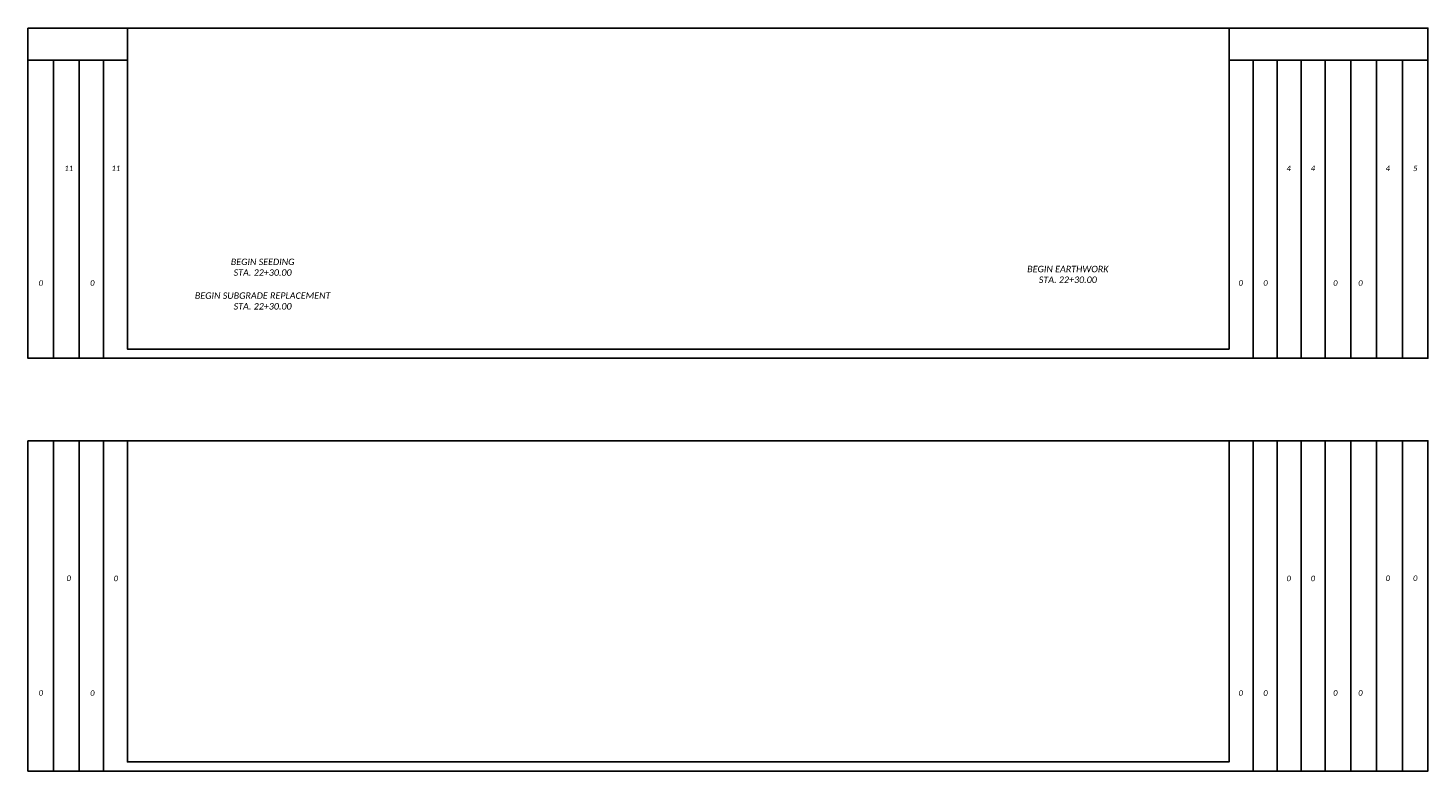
# Model space of a CAD drawing. Header units: feet. Extents: x 2243761 to 2244854, y 595217 to 595895.
# Tile 17 of 36: x 2244237 to 2244389, y 595679 to 595760. Entities that reach past the tile are written whole.
import ezdxf
from ezdxf.enums import TextEntityAlignment as Align

# ---------------------------------------------------------------- set-up
doc = ezdxf.new("R2010")
doc.units = ezdxf.units.FT
doc.header["$MEASUREMENT"] = 0
doc.layers.add('SC_Scratch1', color=7, linetype='Continuous', plot=False)
for name, color, linetype in [('TX_P_5', 7, 'Continuous'), ('XS_P_Annotation', 7, 'Continuous'), ('XS_P_QTYS', 9, 'Continuous')]:
    doc.layers.add(name, color=color, linetype=linetype)
doc.styles.add('L100', font='cceo.shx', dxfattribs={"height": 2})
doc.styles.add('L120', font='romans.shx', dxfattribs={"width": 0.8, "oblique": 10, "height": 0.12})
doc.styles.add('P_Slanted_Normal', font='calibrii.ttf', dxfattribs={"height": 0.14})

# ---------------------------------------------------------------- blocks, each defined once
blk = doc.blocks.new('A$C550771D2')
at = {"layer": 'SC_Scratch1', "color": 2}
for points in [[(0, 36), (152.5, 36), (152.5, 0), (0, 0)], [(10.83, 36), (130.83, 36), (130.83, 1), (10.83, 1)]]:
    blk.add_lwpolyline(points, close=True, dxfattribs=at)
for points in [[(2.79, 36), (2.79, 0)], [(5.59, 36), (5.59, 0)], [(8.21, 36), (8.21, 0)], [(133.45, 36), (133.45, 0)], [(136.07, 36), (136.07, 0)], [(138.69, 36), (138.69, 0)], [(141.31, 36), (141.31, 0)], [(144.11, 36), (144.11, 0)], [(146.91, 36), (146.91, 0)], [(149.71, 36), (149.71, 0)]]:
    blk.add_lwpolyline(points, dxfattribs=at)
blk = doc.blocks.new('A$C10830057')
at = {"layer": 'SC_Scratch1', "color": 1}
for points in [[(0, 36), (152.5, 36), (152.5, 0), (0, 0)], [(10.83, 36), (130.83, 36), (130.83, 1), (10.83, 1)]]:
    blk.add_lwpolyline(points, close=True, dxfattribs=at)
for points in [[(10.83, 32.5), (0, 32.5)], [(2.79, 32.5), (2.79, 0)], [(5.59, 32.5), (5.59, 0)], [(8.21, 32.5), (8.21, 0)], [(130.83, 32.5), (152.5, 32.5)], [(133.45, 32.5), (133.45, 0)], [(136.07, 32.5), (136.07, 0)], [(138.69, 32.5), (138.69, 0)], [(141.31, 32.5), (141.31, 0)], [(144.11, 32.5), (144.11, 0)], [(146.91, 32.5), (146.91, 0)], [(149.71, 32.5), (149.71, 0)]]:
    blk.add_lwpolyline(points, dxfattribs=at)
blk = doc.blocks.new('XSDATA')
at = {"layer": 'XS_P_Annotation', "style": 'L120', "width": 0.9}
for tag, p in [('S.A.', (-68.96, 15)), ('V.CUT', (74.79, 15)), ('V.FILL', (77.71, 15)), ('E.W.', (-71.88, 2.5)), ('A.CUT', (68.96, 2.5)), ('A.FILL', (71.88, 2.5))]:
    blk.add_attdef(tag, text='', height=0.6, dxfattribs=at).set_placement(p, align=Align.MIDDLE_CENTER)
at = {"layer": 'XS_P_Annotation', "style": 'L120'}
blk.add_attdef('P.G.', text='', height=0.6, dxfattribs=at).set_placement((0.03, -1.17), align=Align.MIDDLE_CENTER)
at = {"layer": 'XS_P_Annotation', "color": 1, "style": 'L100', "oblique": 7}
blk.add_attdef('E.G.', text='', height=0.5, dxfattribs=at).set_placement((0.03, -3.83), align=Align.MIDDLE_CENTER)

msp = doc.modelspace()

# ---------------------------------------------------------------- block references
at = {"layer": 'SC_Scratch1', "color": 1}
msp.add_blockref('A$C10830057', (2244236.53, 595723.99), dxfattribs=at)
at = {"layer": 'SC_Scratch1', "color": 2}
msp.add_blockref('A$C550771D2', (2244236.53, 595678.99), dxfattribs=at)
at = {"layer": 'XS_P_Annotation'}
ref = msp.add_blockref('XSDATA', (2244312.37, 595729.99), dxfattribs=at)
ref.add_attrib('A.CUT', '0', dxfattribs={"layer": 'XS_P_QTYS', "height": 0.6, "style": 'P_Slanted_Normal'}).set_placement((2244378.94, 595732.49), align=Align.TOP_CENTER)
ref.add_attrib('A.FILL', '0', dxfattribs={"layer": 'XS_P_QTYS', "height": 0.6, "style": 'P_Slanted_Normal'}).set_placement((2244381.67, 595732.49), align=Align.TOP_CENTER)
ref.add_attrib('V.CUT', '4', dxfattribs={"layer": 'XS_P_QTYS', "height": 0.6, "style": 'P_Slanted_Normal'}).set_placement((2244384.65, 595744.99), align=Align.TOP_CENTER)
ref.add_attrib('V.FILL', '5', dxfattribs={"layer": 'XS_P_QTYS', "height": 0.6, "style": 'P_Slanted_Normal'}).set_placement((2244387.64, 595744.99), align=Align.TOP_CENTER)
ref.add_attrib('E.W.', '0', dxfattribs={"layer": 'XS_P_QTYS', "height": 0.6, "style": 'P_Slanted_Normal'}).set_placement((2244237.93, 595732.49), align=Align.TOP_CENTER)
ref.add_attrib('S.A.', '11', dxfattribs={"layer": 'XS_P_QTYS', "height": 0.6, "style": 'P_Slanted_Normal'}).set_placement((2244240.96, 595744.99), align=Align.TOP_CENTER)
ref = msp.add_blockref('XSDATA', (2244312.37, 595730), dxfattribs=at)
ref.add_attrib('A.CUT', '0', dxfattribs={"layer": 'XS_P_QTYS', "height": 0.6, "style": 'P_Slanted_Normal'}).set_placement((2244368.63, 595732.5), align=Align.TOP_CENTER)
ref.add_attrib('A.FILL', '0', dxfattribs={"layer": 'XS_P_QTYS', "height": 0.6, "style": 'P_Slanted_Normal'}).set_placement((2244371.33, 595732.5), align=Align.TOP_CENTER)
ref.add_attrib('V.CUT', '4', dxfattribs={"layer": 'XS_P_QTYS', "height": 0.6, "style": 'P_Slanted_Normal'}).set_placement((2244373.86, 595745), align=Align.TOP_CENTER)
ref.add_attrib('V.FILL', '4', dxfattribs={"layer": 'XS_P_QTYS', "height": 0.6, "style": 'P_Slanted_Normal'}).set_placement((2244376.5, 595745), align=Align.TOP_CENTER)
ref.add_attrib('E.W.', '0', dxfattribs={"layer": 'XS_P_QTYS', "height": 0.6, "style": 'P_Slanted_Normal'}).set_placement((2244243.54, 595732.5), align=Align.TOP_CENTER)
ref.add_attrib('S.A.', '11', dxfattribs={"layer": 'XS_P_QTYS', "height": 0.6, "style": 'P_Slanted_Normal'}).set_placement((2244246.1, 595745), align=Align.TOP_CENTER)
ref = msp.add_blockref('XSDATA', (2244312.37, 595685.31), dxfattribs=at)
ref.add_attrib('A.CUT', '0', dxfattribs={"layer": 'XS_P_QTYS', "height": 0.6, "style": 'P_Slanted_Normal'}).set_placement((2244378.94, 595687.81), align=Align.TOP_CENTER)
ref.add_attrib('A.FILL', '0', dxfattribs={"layer": 'XS_P_QTYS', "height": 0.6, "style": 'P_Slanted_Normal'}).set_placement((2244381.67, 595687.81), align=Align.TOP_CENTER)
ref.add_attrib('V.CUT', '0', dxfattribs={"layer": 'XS_P_QTYS', "height": 0.6, "style": 'P_Slanted_Normal'}).set_placement((2244384.65, 595700.31), align=Align.TOP_CENTER)
ref.add_attrib('V.FILL', '0', dxfattribs={"layer": 'XS_P_QTYS', "height": 0.6, "style": 'P_Slanted_Normal'}).set_placement((2244387.64, 595700.31), align=Align.TOP_CENTER)
ref.add_attrib('E.W.', '0', dxfattribs={"layer": 'XS_P_QTYS', "height": 0.6, "style": 'P_Slanted_Normal'}).set_placement((2244237.93, 595687.81), align=Align.TOP_CENTER)
ref.add_attrib('S.A.', '0', dxfattribs={"layer": 'XS_P_QTYS', "height": 0.6, "style": 'P_Slanted_Normal'}).set_placement((2244240.96, 595700.31), align=Align.TOP_CENTER)
ref = msp.add_blockref('XSDATA', (2244312.37, 595685.29), dxfattribs=at)
ref.add_attrib('A.CUT', '0', dxfattribs={"layer": 'XS_P_QTYS', "height": 0.6, "style": 'P_Slanted_Normal'}).set_placement((2244368.63, 595687.79), align=Align.TOP_CENTER)
ref.add_attrib('A.FILL', '0', dxfattribs={"layer": 'XS_P_QTYS', "height": 0.6, "style": 'P_Slanted_Normal'}).set_placement((2244371.33, 595687.79), align=Align.TOP_CENTER)
ref.add_attrib('V.CUT', '0', dxfattribs={"layer": 'XS_P_QTYS', "height": 0.6, "style": 'P_Slanted_Normal'}).set_placement((2244373.86, 595700.29), align=Align.TOP_CENTER)
ref.add_attrib('V.FILL', '0', dxfattribs={"layer": 'XS_P_QTYS', "height": 0.6, "style": 'P_Slanted_Normal'}).set_placement((2244376.5, 595700.29), align=Align.TOP_CENTER)
ref.add_attrib('E.W.', '0', dxfattribs={"layer": 'XS_P_QTYS', "height": 0.6, "style": 'P_Slanted_Normal'}).set_placement((2244243.54, 595687.79), align=Align.TOP_CENTER)
ref.add_attrib('S.A.', '0', dxfattribs={"layer": 'XS_P_QTYS', "height": 0.6, "style": 'P_Slanted_Normal'}).set_placement((2244246.1, 595700.29), align=Align.TOP_CENTER)

# ---------------------------------------------------------------- texts
at = {"layer": 'TX_P_5', "linetype": 'ByBlock', "char_height": 0.7, "attachment_point": 5, "style": 'P_Slanted_Normal'}
for s, insert, width in [('BEGIN SEEDING\\PSTA. 22+30.00', (2244262.09, 595733.91), 17.048), ('BEGIN EARTHWORK\\PSTA. 22+30.00', (2244349.8, 595733.13), 17.048), ('BEGIN SUBGRADE REPLACEMENT\\PSTA. 22+30.00', (2244262.09, 595730.23), 14.051)]:
    msp.add_mtext(s, dxfattribs=dict(at, insert=insert, width=width))

doc.saveas('drawing.dxf')
